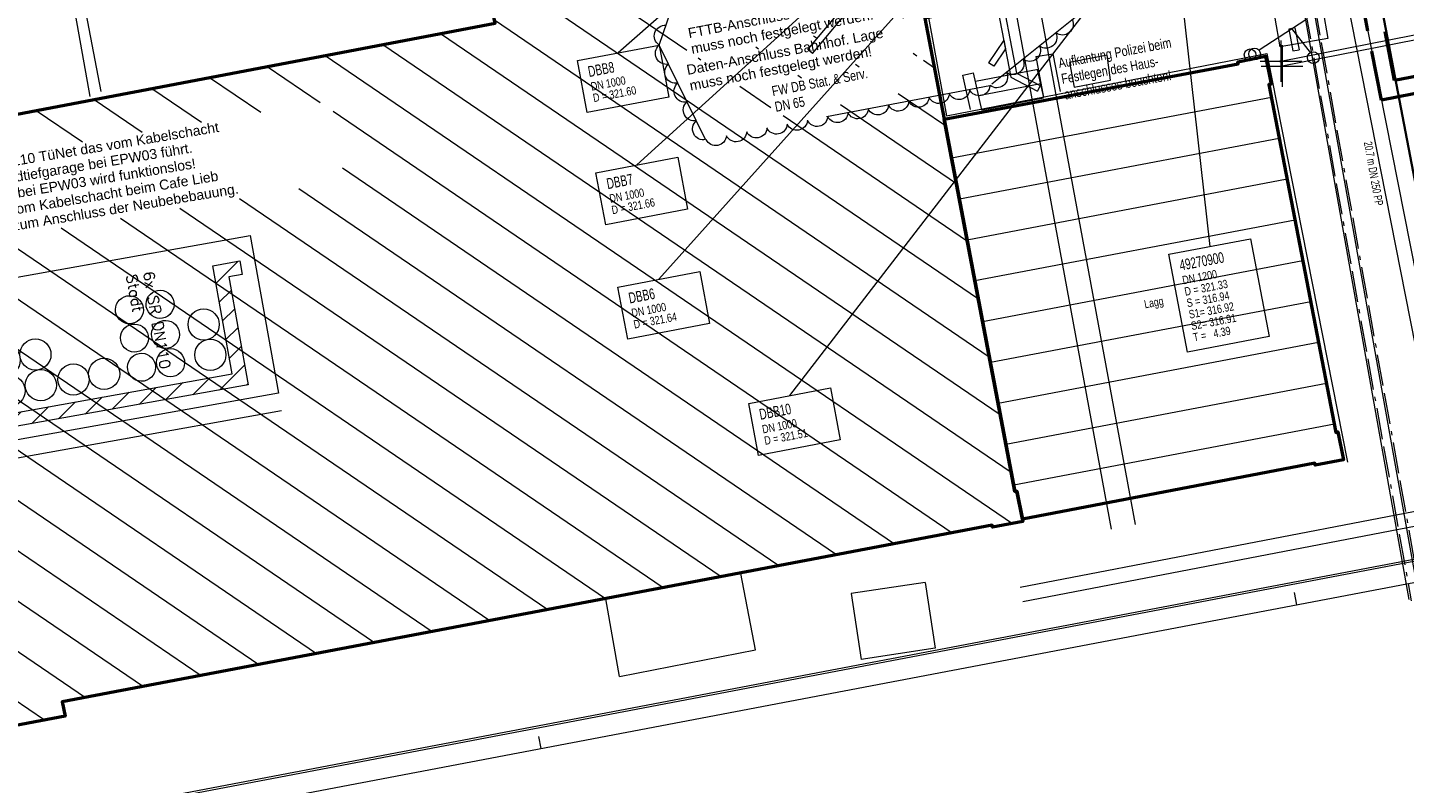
# Model space of a CAD drawing. Extents: x 3503739 to 3504470, y 5375172 to 5375561.
# Tile 111 of 142: x 3504210 to 3504243, y 5375365 to 5375383. Entities that reach past the tile are written whole.
import ezdxf

# ---------------------------------------------------------------- set-up
doc = ezdxf.new("R2010")
doc.units = 0
doc.header["$MEASUREMENT"] = 0
for name, pattern in [('2', [3.4, 1.2, -0.5, 1.2, -0.5]), ('239', [2.09, 0.75, -0.18, 0.75, -0.18, 0.05, -0.18]), ('33', [12, 4, -8])]:
    doc.linetypes.add(name, pattern=pattern)
for name, color, linetype in [('$_LISY_$_TMP', 7, 'Continuous'), ('4WB_DB-KANAL', 7, 'Continuous'), ('68_BL_KANALPKT', 7, 'Continuous'), ('_4WP_ALLGEMEIN', 7, 'Continuous'), ('_4WP_DB_KAB_ABBR', 7, 'Continuous'), ('_4WP_FW_PLANUN', 7, 'Continuous'), ('_4WP_KANALISATIO', 7, 'Continuous'), ('_4WP_KANCAD', 7, 'Continuous'), ('_4WP_KANCAD-T', 7, 'Continuous'), ('_4WP_STADT_DATEN', 7, 'Continuous'), ('_4WP_STADT_FTT3', 7, 'Continuous'), ('_4WP_T_NET', 7, 'Continuous'), ('_OST_2__CLIPPING', 7, 'Continuous'), ('AUSSCHNITT_OST_2', 7, 'Continuous'), ('K_FLURSTUECKE', 7, 'Continuous'), ('K_GEBAEUDE', 7, 'Continuous'), ('K_GEBAEUDENUTZ', 7, 'Continuous'), ('K_SCHRAFFUR', 7, 'Continuous'), ('PUNKTHOEHENATTDEF', 7, 'Continuous'), ('PUNKTNUMMERNATTDEF', 7, 'Continuous'), ('PUNKTSPEZIFIKATION', 7, 'Continuous'), ('ST_KABELQUERSCHN', 7, 'Continuous'), ('V_ENTWR', 7, 'Continuous'), ('V_GEB_UDE', 7, 'Continuous'), ('V_KS-STROM', 7, 'Continuous'), ('V_MAUER-UNTEN', 7, 'Continuous'), ('V_TREPPE', 7, 'Continuous'), ('X_BHM_FALLROHR', 7, 'Continuous')]:
    doc.layers.add(name, color=color, linetype=linetype)
doc.styles.add('12', font='ROMAND', dxfattribs={"height": 0.26})
doc.styles.add('169', font='TXT', dxfattribs={"width": 0.7, "height": 0.2})
doc.styles.add('171', font='TXT', dxfattribs={"width": 0.7, "height": 0.26})
doc.styles.add('172', font='TXT', dxfattribs={"width": 0.8, "height": 0.2})
doc.styles.add('178', font='ARIAL.TTF', dxfattribs={"height": 0.24})
doc.styles.add('434', font='ARIAL.TTF', dxfattribs={"height": 0.24})
doc.styles.add('457', font='TXT', dxfattribs={"width": 0.8, "height": 0.24})
doc.styles.add('480', font='ARIAL.TTF', dxfattribs={"width": 0.75, "height": 0.2})
doc.styles.add('83', font='ARIAL.TTF', dxfattribs={"height": 0.24})

# ---------------------------------------------------------------- blocks, each defined once
blk = doc.blocks.new('_X50')
at = {"color": 252, "linetype": 'Continuous', "lineweight": 20}
for p, q in [((45.259, 23.204), (55.701, 16.098)), ((46.649, 23.468), (48.692, 22.078)), ((44.064, 22.808), (55.965, 14.708)), ((41.379, 22.216), (56.493, 11.93)), ((42.768, 22.48), (56.229, 13.319)), ((51.739, 22.423), (51.806, 22.377)), ((39.991, 21.951), (56.52, 10.702)), ((48.962, 21.893), (49.029, 21.848)), ((50.351, 22.158), (50.418, 22.112)), ((54.134, 22.003), (54.223, 21.942)), ((38.602, 21.687), (39.875, 20.82)), ((52.745, 21.738), (52.837, 21.675)), ((54.382, 21.834), (54.644, 21.655)), ((37.213, 21.422), (38.447, 20.583)), ((49.969, 21.208), (50.714, 20.702)), ((51.357, 21.473), (51.452, 21.409)), ((34.436, 20.893), (35.589, 20.108)), ((35.825, 21.158), (37.018, 20.346)), ((53.775, 21.037), (54.909, 20.265)), ((33.047, 20.629), (34.161, 19.871)), ((40.182, 20.611), (55.072, 10.478)), ((52.39, 20.77), (55.173, 18.876)), ((51.004, 20.504), (55.437, 17.487)), ((23.917, 19.585), (41.178, 7.837)), ((22.529, 19.32), (39.789, 7.573)), ((40.409, 19.247), (53.682, 10.214)), ((21.14, 19.055), (38.4, 7.309)), ((19.668, 18.848), (37.01, 7.045)), ((39.36, 18.752), (52.293, 9.95)), ((36.502, 18.277), (49.514, 9.422)), ((37.931, 18.514), (50.904, 9.686)), ((19.147, 17.992), (35.621, 6.781)), ((35.074, 18.04), (48.125, 9.157)), ((17.759, 17.728), (34.232, 6.517)), ((32.216, 17.565), (45.346, 8.629)), ((33.645, 17.803), (46.736, 8.893)), ((16.37, 17.463), (33.248, 5.977)), ((30.788, 17.328), (43.957, 8.365)), ((29.359, 17.091), (42.568, 8.101))]:
    blk.add_line(p, q, dxfattribs=at)
blk = doc.blocks.new('_X52')
at = {"color": 252, "linetype": 'Continuous', "lineweight": 9}
for p, q in [((5.85, 11.13), (5.85, 11.13)), ((5.99, 10.139), (-1.701, 8.678)), ((6.179, 9.157), (-1.514, 7.695)), ((6.368, 8.175), (-1.328, 6.713)), ((6.557, 7.193), (-1.141, 5.731)), ((6.746, 6.211), (-0.955, 4.748)), ((6.935, 5.229), (-0.768, 3.766)), ((7.125, 4.247), (-0.581, 2.783)), ((7.314, 3.265), (-0.395, 1.801)), ((7.503, 2.283), (-0.208, 0.818))]:
    blk.add_line(p, q, dxfattribs=at)
blk = doc.blocks.new('PUNKT')
blk.add_point((0, 0))
at = {"layer": 'PUNKTHOEHENATTDEF', "linetype": 'Continuous', "flags": 1}
blk.add_attdef('PUNKTHOEHE', (1, -0.5), '', height=0.8, dxfattribs=at)
at = {"layer": 'PUNKTNUMMERNATTDEF', "linetype": 'Continuous', "flags": 1}
blk.add_attdef('PUNKTNUMMER', (1, 0.5), '', height=0.8, dxfattribs=at)
at = {"layer": 'PUNKTSPEZIFIKATION', "linetype": 'Continuous', "flags": 1}
blk.add_attdef('PUNKTSPEZIFIKATION', (1, -1.5), '', height=0.8, dxfattribs=at)
blk = doc.blocks.new('2024')
at = {"color": 42, "linetype": 'Continuous', "lineweight": 9}
for p, q in [((0.000302, 0.999644), (0.000302, -1.000356)), ((-0.999698, -0.000356), (1.000302, -0.000356))]:
    blk.add_line(p, q, dxfattribs=at)
blk = doc.blocks.new('1SWT-BESTAND')
at = {"color": 7, "linetype": 'Continuous', "lineweight": 9}
for p, q in [((1.452299, 0.270139), (1.109481, 2.185196)), ((-0.005701, 0.009139), (-0.348519, 1.924196)), ((0, 0), (1.458, 0.261)), ((17.626134, -10.721882), (17.090037, -11.257552)), ((17.454903, -11.423095), (17.170512, -11.70726)), ((11.163277, -11.878403), (10.754572, -12.286783)), ((17.535378, -11.872804), (17.250987, -12.156968)), ((10.516991, -11.994056), (10.516991, -11.994056)), ((11.246723, -12.325143), (10.962332, -12.609307)), ((17.615853, -12.322512), (17.331462, -12.606676)), ((11.327198, -12.774851), (11.042807, -13.059016)), ((17.696327, -12.77222), (17.411937, -13.056385)), ((11.407673, -13.224559), (11.123282, -13.508724)), ((17.776802, -13.221928), (17.17922, -13.819035)), ((16.941639, -13.526308), (16.532934, -13.934688)), ((11.488148, -13.674268), (11.203757, -13.958432)), ((15.002781, -13.873265), (14.594077, -14.281644)), ((15.649067, -13.757613), (15.240362, -14.165992)), ((16.295353, -13.641961), (15.886648, -14.05034)), ((17.857277, -13.671637), (17.825505, -13.703383)), ((11.568623, -14.123976), (11.284231, -14.408141)), ((13.063924, -14.220221), (12.655219, -14.628601)), ((13.71021, -14.104569), (13.301505, -14.512949)), ((14.356496, -13.988917), (13.947791, -14.397297)), ((11.771353, -14.451526), (11.364706, -14.857849)), ((12.417639, -14.335874), (12.008934, -14.744253))]:
    blk.add_line(p, q, dxfattribs=at)
for points in [[(1.110691, 2.235191), (1.499523, 1.2889), (1.057549, 1.209781), (1.110691, 2.235191)], [(1.110691, 2.235191), (1.499523, 1.2889), (1.057549, 1.209781), (1.110691, 2.235191)], [(-0.347309, 1.974191), (0.041523, 1.0279), (-0.400451, 0.948781), (-0.347309, 1.974191)], [(-0.347309, 1.974191), (0.041523, 1.0279), (-0.400451, 0.948781), (-0.347309, 1.974191)], [(0, 0), (1.458, 0.261), (10.434, -15.788), (18.668414, -14.31446)], [(10.516991, -11.994056), (11.166671, -11.877796), (11.631709, -14.476515), (17.478827, -13.430179), (17.013788, -10.83146), (17.663468, -10.715201)], [(10.516991, -11.994056), (11.166671, -11.877796), (11.631709, -14.476515), (17.478827, -13.430179), (17.013788, -10.83146), (17.663468, -10.715201), (17.721598, -11.040041), (17.396758, -11.098171), (17.861796, -13.696889), (11.364999, -14.859485), (10.899961, -12.260766), (10.575121, -12.318896), (10.516991, -11.994056)]]:
    blk.add_lwpolyline(points, dxfattribs=at)
at = {"color": 255, "linetype": 'Continuous', "lineweight": 9}
blk.add_lwpolyline([(17.915281, -10.105815), (18.592986, -13.892957), (10.786869, -15.289854), (10.109164, -11.502712), (17.915281, -10.105815)], dxfattribs=at)
at = {"color": 251, "linetype": 'Continuous', "lineweight": 9}
for points in [[(15.068559, -12.22338, -0.997088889), (14.949657, -11.558934)], [(14.949657, -11.558934, -0.998397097), (15.068559, -12.22338)], [(15.806831, -12.091267, -0.998397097), (15.687929, -11.426821)], [(15.687929, -11.426821, -0.997088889), (15.806831, -12.091267)], [(15.190103, -12.902589, -0.998196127), (15.071201, -12.238145)], [(15.071201, -12.238145, -0.998368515), (15.190103, -12.902589)], [(15.936302, -12.814774, -0.997088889), (15.8174, -12.150328)], [(15.8174, -12.150328, -0.998397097), (15.936302, -12.814774)], [(16.057846, -13.493983, -0.998368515), (15.938944, -12.829539)], [(15.938944, -12.829539, -0.998196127), (16.057846, -13.493983)], [(15.361228, -13.603404, -0.998368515), (15.242326, -12.93896)], [(15.242326, -12.93896, -0.998196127), (15.361228, -13.603404)]]:
    blk.add_lwpolyline(points, format="xyb", dxfattribs=at)
at = {"color": 7, "linetype": 'Continuous', "lineweight": 9}
for centre in [(16.793863, -12.242261), (12.009858, -13.098354), (12.74813, -12.966241), (16.955507, -12.975249), (13.662812, -13.564473), (14.401085, -13.43236), (12.127206, -13.839268), (12.880244, -13.704513)]:
    blk.add_circle(centre, 0.375, dxfattribs=at)
at = {"color": 7, "linetype": 'Continuous', "style": '12'}
for s, p in [('Stadt', (14.929177, -11.064487)), ('6x SR DN110', (15.338842, -10.992166))]:
    blk.add_text(s, height=0.26, rotation=280.0117242, dxfattribs=at).set_placement(p)
blk = doc.blocks.new('ALG_00201')
at = {"color": 6, "linetype": 'Continuous', "lineweight": 20}
blk.add_lwpolyline([(-0.998498, -0.002532, -0.7743136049), (1.001502, -0.002532)], format="xyb", dxfattribs=at)

msp = doc.modelspace()

# ---------------------------------------------------------------- linework, layer by layer
at = {"layer": '4WB_DB-KANAL', "color": 7, "linetype": 'Continuous', "lineweight": 20}
for p, q in [((3504239.473, 5375388.654), (3504242.947, 5375369.206)), ((3504239.709, 5375388.697), (3504243.183, 5375369.248)), ((3504233.597, 5375385.998), (3504236.366, 5375371.002)), ((3504233.021, 5375385.867), (3504235.786, 5375370.895)), ((3504239.342, 5375382.414), (3504240.463, 5375383.141)), ((3504240.575, 5375382.351), (3504240.129, 5375382.926))]:
    msp.add_line(p, q, dxfattribs=at)
at = {"layer": '4WB_DB-KANAL', "color": 7, "linetype": 'Continuous', "lineweight": 9}
msp.add_line((3504228.602, 5375382.329), (3504228.487, 5375382.425), dxfattribs=at)
at = {"layer": '4WB_DB-KANAL', "color": 7, "linetype": 'Continuous', "lineweight": 20}
for points in [[(3504228.487, 5375382.425), (3504229.515, 5375383.653), (3504230.157, 5375383.556), (3504230.694, 5375383.375), (3504231.556, 5375385.929)], [(3504228.602, 5375382.329), (3504229.576, 5375383.492), (3504230.121, 5375383.41), (3504230.788, 5375383.185), (3504231.698, 5375385.881)]]:
    msp.add_lwpolyline(points, dxfattribs=at)
for centre, radius in [((3504239.233, 5375382.315), 0.141), ((3504240.647, 5375382.227), 0.14)]:
    msp.add_circle(centre, radius, dxfattribs=at)
at = {"layer": '_4WP_ALLGEMEIN', "color": 6, "linetype": '33', "lineweight": 9}
msp.add_polyline3d([(3504228.804, 5375395.185, 0), (3504235.16, 5375389.347, 0), (3504236.04, 5375384.091, 0), (3504232.869, 5375381.55, 0), (3504226.033, 5375380.256, 0), (3504224.914, 5375382.529, 0), (3504225.737, 5375384.912, 0), (3504229.469, 5375385.836, 0), (3504225.516, 5375392.511, 0), (3504225.569, 5375394.649, 0), (3504228.804, 5375395.185, 0)], dxfattribs=at)
at = {"layer": '_4WP_DB_KAB_ABBR', "color": 250, "linetype": 'Continuous', "lineweight": 20}
for p, q in [((3504240.888, 5375386.494), (3504243.773, 5375371.852)), ((3504240.888, 5375386.494), (3504243.773, 5375371.852)), ((3504241.231, 5375386.565), (3504244.119, 5375371.906)), ((3504241.231, 5375386.565), (3504244.119, 5375371.906)), ((3504233.595, 5375369.5), (3504243.263, 5375371.357)), ((3504233.595, 5375369.5), (3504243.263, 5375371.357)), ((3504233.661, 5375369.157), (3504243.329, 5375371.013)), ((3504233.661, 5375369.157), (3504243.329, 5375371.013))]:
    msp.add_line(p, q, dxfattribs=at)
at = {"layer": '_4WP_FW_PLANUN', "color": 40, "linetype": '2', "lineweight": 50}
for points in [[(3504246.695, 5375382.463), (3504242.6, 5375381.675), (3504241.841, 5375385.615), (3504231.23, 5375383.571)], [(3504246.77, 5375382.071), (3504242.283, 5375381.206), (3504241.524, 5375385.146), (3504231.306, 5375383.178)]]:
    msp.add_lwpolyline(points, dxfattribs=at)
at = {"layer": '_4WP_KANALISATIO', "color": 7, "linetype": 'Continuous', "lineweight": 9}
for p, q in [((3504240.203, 5375382.941), (3504240.055, 5375382.912)), ((3504233.203, 5375382.646), (3504233.243, 5375382.438)), ((3504240.157, 5375382.388), (3504240.304, 5375382.416)), ((3504232.96, 5375382.02), (3504232.836, 5375382.104)), ((3504234.08, 5375381.555), (3504234.01, 5375381.422))]:
    msp.add_line(p, q, dxfattribs=at)
at = {"layer": '_4WP_KANALISATIO', "color": 1, "linetype": 'Continuous', "lineweight": 13}
for p, q in [((3504240.055, 5375382.912), (3504240.157, 5375382.388)), ((3504240.203, 5375382.941), (3504240.304, 5375382.416)), ((3504233.203, 5375382.646), (3504232.836, 5375382.104)), ((3504233.243, 5375382.438), (3504232.96, 5375382.02))]:
    msp.add_line(p, q, dxfattribs=at)
for points in [[(3504232.508, 5375386.255), (3504233.375, 5375381.756), (3504234.01, 5375381.422)], [(3504232.656, 5375386.283), (3504233.508, 5375381.855), (3504234.08, 5375381.555)]]:
    msp.add_lwpolyline(points, dxfattribs=at)
at = {"layer": '_4WP_KANCAD', "color": 7, "linetype": '239', "lineweight": 13}
msp.add_lwpolyline([(3504243.248, 5375369.215), (3504239.767, 5375388.587), (3504239.521, 5375388.542), (3504243.002, 5375369.17)], dxfattribs=at)
at = {"layer": '_4WP_KANCAD-T', "color": 7, "linetype": 'Continuous', "lineweight": 20}
for p, q in [((3504236.198, 5375395.245), (3504238.155, 5375377.688)), ((3504239.253, 5375388.645), (3504228.05, 5375374.104)), ((3504229.918, 5375387.635), (3504223.931, 5375382.343)), ((3504231.477, 5375386.102), (3504224.378, 5375379.648)), ((3504232.962, 5375385.882), (3504224.907, 5375376.899))]:
    msp.add_line(p, q, dxfattribs=at)
at = {"layer": '_4WP_KANCAD-T', "color": 7, "linetype": 'Continuous', "lineweight": 13}
for points in [[(3504222.949, 5375382.156), (3504224.914, 5375382.529), (3504225.151, 5375381.277), (3504223.186, 5375380.905), (3504222.949, 5375382.156)], [(3504223.396, 5375379.461), (3504225.361, 5375379.834), (3504225.598, 5375378.582), (3504223.633, 5375378.21), (3504223.396, 5375379.461)], [(3504237.173, 5375377.501), (3504239.138, 5375377.874), (3504239.584, 5375375.522), (3504237.619, 5375375.149), (3504237.173, 5375377.501)], [(3504223.925, 5375376.712), (3504225.89, 5375377.085), (3504226.127, 5375375.833), (3504224.162, 5375375.461), (3504223.925, 5375376.712)], [(3504227.068, 5375373.917), (3504229.033, 5375374.29), (3504229.27, 5375373.038), (3504227.305, 5375372.666), (3504227.068, 5375373.917)]]:
    msp.add_lwpolyline(points, dxfattribs=at)
at = {"layer": '_4WP_KANCAD-T', "color": 7, "linetype": 'Continuous', "lineweight": 20}
for points in [[(3504222.949, 5375382.156), (3504224.914, 5375382.529), (3504225.151, 5375381.277), (3504223.186, 5375380.905), (3504222.949, 5375382.156)], [(3504223.396, 5375379.461), (3504225.361, 5375379.834), (3504225.598, 5375378.582), (3504223.633, 5375378.21), (3504223.396, 5375379.461)], [(3504237.173, 5375377.501), (3504239.138, 5375377.874), (3504239.584, 5375375.522), (3504237.619, 5375375.149), (3504237.173, 5375377.501)], [(3504223.925, 5375376.712), (3504225.89, 5375377.085), (3504226.127, 5375375.833), (3504224.162, 5375375.461), (3504223.925, 5375376.712)], [(3504227.068, 5375373.917), (3504229.033, 5375374.29), (3504229.27, 5375373.038), (3504227.305, 5375372.666), (3504227.068, 5375373.917)]]:
    msp.add_lwpolyline(points, dxfattribs=at)
at = {"layer": '_OST_2__CLIPPING', "color": 7, "linetype": 'Continuous', "lineweight": 9}
msp.add_line((3504258.767, 5375373.153), (3504143.432, 5375351.227), dxfattribs=at)
at = {"layer": 'AUSSCHNITT_OST_2', "color": 7, "linetype": 'Continuous', "lineweight": 9}
for p, q in [((3504276.017, 5375376.381), (3504143.393, 5375351.168)), ((3504276.602, 5375375.983), (3504141.03, 5375350.21)), ((3504240.253, 5375369.073), (3504240.197, 5375369.368)), ((3504222.078, 5375365.618), (3504222.022, 5375365.913))]:
    msp.add_line(p, q, dxfattribs=at)
at = {"layer": 'K_FLURSTUECKE', "color": 252, "linetype": 'Continuous', "lineweight": 30}
for p, q in [((3504240.929, 5375390.572), (3504245.371, 5375367.308)), ((3504245.371, 5375367.308), (3504240.929, 5375390.572)), ((3504240.929, 5375390.572), (3504245.371, 5375367.308)), ((3504245.371, 5375367.308), (3504240.929, 5375390.572))]:
    msp.add_line(p, q, dxfattribs=at)
at = {"layer": 'K_GEBAEUDE', "color": 252, "linetype": 'Continuous', "lineweight": 50}
for points in [[(3504207.95, 5375380.58), (3504220.97, 5375383.06), (3504220.91, 5375383.35), (3504221.64, 5375383.48), (3504221.65, 5375383.44), (3504230.25, 5375385.07), (3504230.24, 5375385.12), (3504230.97, 5375385.26), (3504231.11, 5375384.53), (3504231.05, 5375384.52), (3504231.77, 5375380.75), (3504233.47, 5375371.8), (3504233.52, 5375371.81), (3504233.65, 5375371.13), (3504233.66, 5375371.08), (3504232.93, 5375370.94), (3504232.92, 5375370.99), (3504210.56, 5375366.74), (3504210.63, 5375366.4), (3504199.23, 5375364.24)], [(3504207.95, 5375380.58), (3504220.97, 5375383.06), (3504220.91, 5375383.35), (3504221.64, 5375383.48), (3504221.65, 5375383.44), (3504230.25, 5375385.07), (3504230.24, 5375385.12), (3504230.97, 5375385.26), (3504231.11, 5375384.53), (3504231.05, 5375384.52), (3504231.77, 5375380.75), (3504233.47, 5375371.8), (3504233.52, 5375371.81), (3504233.65, 5375371.13), (3504233.66, 5375371.08), (3504232.93, 5375370.94), (3504232.92, 5375370.99), (3504210.56, 5375366.74), (3504210.63, 5375366.4), (3504199.23, 5375364.24)], [(3504233.65, 5375371.13), (3504233.52, 5375371.81), (3504233.47, 5375371.8), (3504231.77, 5375380.75), (3504238.84, 5375382.08), (3504238.83, 5375382.13), (3504239.5, 5375382.26), (3504239.63, 5375381.59), (3504239.58, 5375381.58), (3504241.19, 5375373.22), (3504241.24, 5375373.23), (3504241.37, 5375372.56), (3504240.69, 5375372.43), (3504240.68, 5375372.48), (3504233.65, 5375371.13)], [(3504233.65, 5375371.13), (3504233.52, 5375371.81), (3504233.47, 5375371.8), (3504231.77, 5375380.75), (3504238.84, 5375382.08), (3504238.83, 5375382.13), (3504239.5, 5375382.26), (3504239.63, 5375381.59), (3504239.58, 5375381.58), (3504241.19, 5375373.22), (3504241.24, 5375373.23), (3504241.37, 5375372.56), (3504240.69, 5375372.43), (3504240.68, 5375372.48), (3504233.65, 5375371.13)]]:
    msp.add_lwpolyline(points, dxfattribs=at)
at = {"layer": 'V_ENTWR', "color": 250, "linetype": 'Continuous', "lineweight": 9}
for p, q in [((3504239.869, 5375382.143, 321.649), (3504246.331, 5375383.415, 321.686)), ((3504239.869, 5375382.143, 321.649), (3504246.331, 5375383.415, 321.686)), ((3504246.369, 5375383.294, 321.682), (3504239.895, 5375382.025, 321.649)), ((3504246.369, 5375383.294, 321.682), (3504239.895, 5375382.025, 321.649)), ((3504239.895, 5375382.025, 321.649), (3504239.869, 5375382.143, 321.649)), ((3504239.895, 5375382.025, 321.649), (3504239.869, 5375382.143, 321.649))]:
    msp.add_line(p, q, dxfattribs=at)
at = {"layer": 'V_GEB_UDE', "color": 250, "linetype": 'Continuous', "lineweight": 9}
for p, q in [((3504231.01, 5375385.313, 321.7), (3504231.823, 5375380.828, 321.779)), ((3504231.01, 5375385.313, 321.7), (3504231.823, 5375380.828, 321.779)), ((3504231.823, 5375380.828, 321.779), (3504239.526, 5375382.324, 321.652)), ((3504231.823, 5375380.828, 321.779), (3504239.526, 5375382.324, 321.652)), ((3504239.526, 5375382.324, 321.652), (3504241.466, 5375372.5, 322.256)), ((3504239.526, 5375382.324, 321.652), (3504241.466, 5375372.5, 322.256)), ((3504223.635, 5375369.218), (3504226.881, 5375369.827)), ((3504227.233, 5375367.989, 322.215), (3504226.881, 5375369.827)), ((3504223.959, 5375367.35), (3504223.635, 5375369.218)), ((3504223.959, 5375367.35), (3504227.233, 5375367.989, 322.215)), ((3504202.423, 5375364.884, 322.342), (3504210.595, 5375366.421, 322.334))]:
    msp.add_line(p, q, dxfattribs=at)
at = {"layer": 'V_KS-STROM', "color": 250, "linetype": 'Continuous', "lineweight": 9}
for p, q in [((3504240.876, 5375383.38, 321.652), (3504240.994, 5375382.69, 321.659)), ((3504239.847, 5375382.489, 321.651), (3504239.728, 5375383.176, 321.648)), ((3504240.994, 5375382.69, 321.659), (3504239.847, 5375382.489, 321.651)), ((3504235.687, 5375382.286, 321.701), (3504234.786, 5375382.114, 321.714)), ((3504235.687, 5375382.286, 321.701), (3504234.786, 5375382.114, 321.714)), ((3504234.786, 5375382.114, 321.714), (3504234.897, 5375381.514, 321.724)), ((3504234.786, 5375382.114, 321.714), (3504234.897, 5375381.514, 321.724)), ((3504235.772, 5375381.688, 321.713), (3504235.687, 5375382.286, 321.701)), ((3504235.772, 5375381.688, 321.713), (3504235.687, 5375382.286, 321.701)), ((3504234.897, 5375381.514, 321.724), (3504235.772, 5375381.688, 321.713)), ((3504234.897, 5375381.514, 321.724), (3504235.772, 5375381.688, 321.713)), ((3504231.316, 5375369.614, 322.274), (3504229.533, 5375369.345, 322.259)), ((3504231.316, 5375369.614, 322.274), (3504231.555, 5375368.033, 322.274)), ((3504229.533, 5375369.345, 322.259), (3504229.772, 5375367.764, 322.259)), ((3504231.555, 5375368.033, 322.274), (3504229.772, 5375367.764, 322.259))]:
    msp.add_line(p, q, dxfattribs=at)
at = {"layer": 'V_MAUER-UNTEN', "color": 250, "linetype": 'Continuous', "lineweight": 9}
for p, q in [((3504233.977, 5375382.254, 321.716), (3504234.384, 5375382.315, 321.711)), ((3504233.977, 5375382.254, 321.716), (3504234.384, 5375382.315, 321.711)), ((3504233.977, 5375382.254, 321.716), (3504234.159, 5375381.271, 322.151)), ((3504233.977, 5375382.254, 321.716), (3504234.159, 5375381.271, 322.151)), ((3504234.384, 5375382.315, 321.711), (3504234.556, 5375381.411, 321.746)), ((3504234.384, 5375382.315, 321.711), (3504234.556, 5375381.411, 321.746)), ((3504232.217, 5375381.809, 322.312), (3504232.477, 5375381.866, 322.313)), ((3504232.217, 5375381.809, 322.312), (3504232.477, 5375381.866, 322.313)), ((3504232.406, 5375380.981, 322.313), (3504232.217, 5375381.809, 322.312)), ((3504232.406, 5375380.981, 322.313), (3504232.217, 5375381.809, 322.312)), ((3504232.674, 5375380.973, 322.313), (3504232.477, 5375381.866, 322.312)), ((3504232.674, 5375380.973, 322.313), (3504232.477, 5375381.866, 322.312))]:
    msp.add_line(p, q, dxfattribs=at)
at = {"layer": 'V_TREPPE', "color": 250, "linetype": 'Continuous', "lineweight": 9}
for p, q in [((3504211.233, 5375381.296, 322.394), (3504210.501, 5375385.373, 322.404)), ((3504211.233, 5375381.296, 322.394), (3504210.501, 5375385.373, 322.404)), ((3504210.72, 5375385.428, 322.414), (3504211.485, 5375381.416, 322.405)), ((3504210.72, 5375385.428, 322.414), (3504211.485, 5375381.416, 322.405)), ((3504232.522, 5375381.661, 321.739), (3504234.033, 5375381.947, 321.725)), ((3504232.522, 5375381.661, 321.739), (3504234.033, 5375381.947, 321.725)), ((3504234.006, 5375381.943, 321.726), (3504234.156, 5375381.267, 322.342)), ((3504234.006, 5375381.943, 321.726), (3504234.156, 5375381.267, 322.342)), ((3504232.598, 5375381.317), (3504234.097, 5375381.606)), ((3504232.598, 5375381.317), (3504234.097, 5375381.606)), ((3504232.674, 5375380.973, 322.347), (3504234.16, 5375381.265, 322.341)), ((3504232.674, 5375380.973, 322.347), (3504234.16, 5375381.265, 322.341))]:
    msp.add_line(p, q, dxfattribs=at)
at = {"layer": 'X_BHM_FALLROHR', "color": 254, "linetype": 'Continuous', "lineweight": 9}
msp.add_circle((3504239.127, 5375382.295), 0.141, dxfattribs=at)
at = {"layer": 'X_BHM_FALLROHR', "color": 251, "linetype": 'Continuous', "lineweight": 20}
msp.add_circle((3504239.127, 5375382.295), 0.141, dxfattribs=at)

# ---------------------------------------------------------------- block references
at = {"layer": '$_LISY_$_TMP', "color": 7}
for p, xscale, yscale, rotation in [((3504224.996, 5375382.767), 0.2521698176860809, 0.2521698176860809, 70.94177627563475), ((3504234.655, 5375382.982), 0.2539861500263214, 0.2539861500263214, 218.7150924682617), ((3504234.26, 5375382.664), 0.2539861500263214, 0.2539861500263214, 218.7150924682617), ((3504225.028, 5375382.298), 0.2533072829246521, 0.2533072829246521, 116.2165649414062), ((3504233.864, 5375382.347), 0.2539861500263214, 0.2539861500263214, 218.7150924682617), ((3504225.251, 5375381.844), 0.2533072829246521, 0.2533072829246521, 116.2165649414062), ((3504233.468, 5375382.03), 0.2539861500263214, 0.2539861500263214, 218.7150924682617), ((3504233.073, 5375381.713), 0.2539861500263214, 0.2539861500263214, 218.7150924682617), ((3504225.474, 5375381.39), 0.2533072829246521, 0.2533072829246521, 116.2165649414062), ((3504231.65, 5375381.319), 0.2484792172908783, 0.2484792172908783, 190.7131256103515), ((3504232.138, 5375381.411), 0.2484792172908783, 0.2484792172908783, 190.7131256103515), ((3504232.625, 5375381.504), 0.2484792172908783, 0.2484792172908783, 190.7131256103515), ((3504225.698, 5375380.937), 0.2533072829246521, 0.2533072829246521, 116.2165649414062), ((3504230.189, 5375381.043), 0.2484792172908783, 0.2484792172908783, 190.7131256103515), ((3504230.676, 5375381.135), 0.2484792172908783, 0.2484792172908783, 190.7131256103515), ((3504231.163, 5375381.227), 0.2484792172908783, 0.2484792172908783, 190.7131256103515), ((3504225.921, 5375380.483), 0.2533072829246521, 0.2533072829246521, 116.2165649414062), ((3504228.239, 5375380.674), 0.2484792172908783, 0.2484792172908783, 190.7131256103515), ((3504228.727, 5375380.766), 0.2484792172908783, 0.2484792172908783, 190.7131256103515), ((3504229.214, 5375380.858), 0.2484792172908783, 0.2484792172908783, 190.7131256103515), ((3504229.701, 5375380.95), 0.2484792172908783, 0.2484792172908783, 190.7131256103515), ((3504226.29, 5375380.305), 0.2484792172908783, 0.2484792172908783, 190.7131256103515), ((3504226.777, 5375380.397), 0.2484792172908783, 0.2484792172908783, 190.7131256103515), ((3504227.265, 5375380.489), 0.2484792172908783, 0.2484792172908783, 190.7131256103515), ((3504227.752, 5375380.582), 0.2484792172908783, 0.2484792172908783, 190.7131256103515)]:
    msp.add_blockref('ALG_00201', p, dxfattribs=dict(at, xscale=xscale, yscale=yscale, rotation=rotation))
at = {"layer": '68_BL_KANALPKT', "color": 7, "xscale": 0.5, "yscale": 0.5}
for name, p in [('2024', (3504239.869, 5375382.143)), ('2024', (3504239.895, 5375382.025)), ('PUNKT', (3504239.846, 5375382.14)), ('PUNKT', (3504239.872, 5375382.022))]:
    msp.add_blockref(name, p, dxfattribs=at)
at = {"layer": 'K_GEBAEUDE'}
msp.add_blockref('_X50', (3504176.89, 5375360.33), dxfattribs=at)
at = {"layer": 'K_GEBAEUDE', "color": 252}
for p in [(3504238.83, 5375382.13), (3504238.83, 5375382.13), (3504238.84, 5375382.08), (3504238.84, 5375382.08), (3504239.5, 5375382.26), (3504239.58, 5375381.58), (3504239.58, 5375381.58), (3504239.63, 5375381.59), (3504239.63, 5375381.59), (3504231.77, 5375380.75), (3504231.77, 5375380.75), (3504241.19, 5375373.22), (3504241.19, 5375373.22), (3504241.24, 5375373.23), (3504241.24, 5375373.23), (3504240.68, 5375372.48), (3504240.68, 5375372.48), (3504240.69, 5375372.43), (3504240.69, 5375372.43), (3504241.37, 5375372.56), (3504233.47, 5375371.8), (3504233.47, 5375371.8), (3504233.52, 5375371.81), (3504233.52, 5375371.81), (3504233.65, 5375371.13), (3504233.65, 5375371.13), (3504233.66, 5375371.08), (3504232.92, 5375370.99), (3504232.92, 5375370.99), (3504232.93, 5375370.94), (3504232.93, 5375370.94), (3504210.56, 5375366.74), (3504210.56, 5375366.74), (3504210.63, 5375366.4), (3504210.63, 5375366.4)]:
    msp.add_blockref('PUNKT', p, dxfattribs=at)
at = {"layer": 'K_SCHRAFFUR'}
msp.add_blockref('_X52', (3504233.65, 5375371.13), dxfattribs=at)
at = {"layer": 'ST_KABELQUERSCHN', "color": 7}
msp.add_blockref('1SWT-BESTAND', (3504197.167, 5375388.057), dxfattribs=at)

# ---------------------------------------------------------------- texts
at = {"layer": '_4WP_FW_PLANUN', "color": 7, "linetype": 'Continuous', "style": '457', "width": 0.8}
for s, rotation, p in [('Aufkantung Polizei beim', 10.4654, (3504234.54, 5375381.975)), ('Festlegen des Haus-', 10.4654, (3504234.61, 5375381.597)), ('FW DB Stat. & Serv.', 10.9008, (3504227.65, 5375381.3)), ('anschlusses beachten!', 10.4654, (3504234.68, 5375381.219)), ('DN 65', 10.9008, (3504227.722, 5375380.923))]:
    msp.add_text(s, height=0.24, rotation=rotation, dxfattribs=at).set_placement(p)
at = {"layer": '_4WP_KANCAD-T', "color": 7, "linetype": 'Continuous'}
for s, height, rotation, style, width, p in [('DBB8', 0.26, 10.737, '171', 0.7, (3504223.231, 5375381.76)), ('DN 1000', 0.2, 10.737, '172', 0.8, (3504223.293, 5375381.432)), ('D = 321.60', 0.2, 10.737, '172', 0.8, (3504223.345, 5375381.157)), (' 20.7 m DN 250 PP', 0.2, 280.189, '169', 0.7, (3504241.851, 5375380.242)), ('DBB7', 0.26, 10.737, '171', 0.7, (3504223.678, 5375379.065)), ('DN 1000', 0.2, 10.737, '172', 0.8, (3504223.74, 5375378.737)), ('D = 321.66', 0.2, 10.737, '172', 0.8, (3504223.792, 5375378.462)), ('49270900', 0.26, 10.737, '171', 0.7, (3504237.455, 5375377.105)), ('DN 1200', 0.2, 10.737, '172', 0.8, (3504237.517, 5375376.777)), ('D = 321.33', 0.2, 10.737, '172', 0.8, (3504237.569, 5375376.502)), ('DBB6', 0.26, 10.737, '171', 0.7, (3504224.207, 5375376.316)), ('S = 316.94', 0.2, 10.737, '172', 0.8, (3504237.621, 5375376.227)), ('DN 1000', 0.2, 10.737, '172', 0.8, (3504224.269, 5375375.988)), ('D = 321.64', 0.2, 10.737, '172', 0.8, (3504224.321, 5375375.713)), ('S1= 316.92', 0.2, 10.737, '172', 0.8, (3504237.674, 5375375.952)), ('S2= 316.91', 0.2, 10.737, '172', 0.8, (3504237.726, 5375375.677)), ('T =   4.39', 0.2, 10.737, '172', 0.8, (3504237.778, 5375375.402)), ('DBB10', 0.26, 10.737, '171', 0.7, (3504227.35, 5375373.521)), ('DN 1000', 0.2, 10.737, '172', 0.8, (3504227.412, 5375373.193)), ('D = 321.51', 0.2, 10.737, '172', 0.8, (3504227.464, 5375372.918))]:
    msp.add_text(s, height=height, rotation=rotation, dxfattribs=dict(at, style=style, width=width)).set_placement(p)
at = {"layer": '_4WP_STADT_DATEN', "color": 7, "linetype": 'Continuous', "style": '434'}
for s, p in [('Daten-Anschluss Bahnhof. Lage', (3504225.6, 5375381.811)), ('muss noch festgelegt werden!', (3504225.672, 5375381.434))]:
    msp.add_text(s, height=0.24, rotation=10.7978, dxfattribs=at).set_placement(p)
at = {"layer": '_4WP_STADT_FTT3', "color": 1, "linetype": 'Continuous', "style": '178'}
for s, p in [('FTTB-Anschluss Bahnhof.Lage', (3504225.635, 5375382.695)), ('muss noch festgelegt werden!', (3504225.707, 5375382.318))]:
    msp.add_text(s, height=0.24, rotation=10.7978, dxfattribs=at).set_placement(p)
at = {"layer": '_4WP_T_NET', "color": 34, "linetype": 'Continuous', "style": '83'}
for s, p in [('Anschluss an Bestand da 110 TüNet das vom Kabelschacht', (3504205.554, 5375378.984)), ('beim Cafe Lieb zur Fahrradtiefgarage bei EPW03 führt.', (3504205.617, 5375378.605)), ('Das KSR zur Fahrrad-TG bei EPW03 wird funktionslos!', (3504205.68, 5375378.226)), ('Weiterführung des KSR vom Kabelschacht beim Cafe Lieb', (3504205.743, 5375377.847)), ('in die Bahnhofsallee bis zum Anschluss der Neubebebauung.', (3504205.806, 5375377.469))]:
    msp.add_text(s, height=0.24, rotation=9.4305, dxfattribs=at).set_placement(p)
at = {"layer": 'K_GEBAEUDENUTZ', "color": 251, "linetype": 'Continuous', "style": '480', "width": 0.75}
msp.add_text('Lagg', height=0.2, rotation=10.8, dxfattribs=at).set_placement((3504236.6, 5375376.2))

doc.saveas('drawing.dxf')
